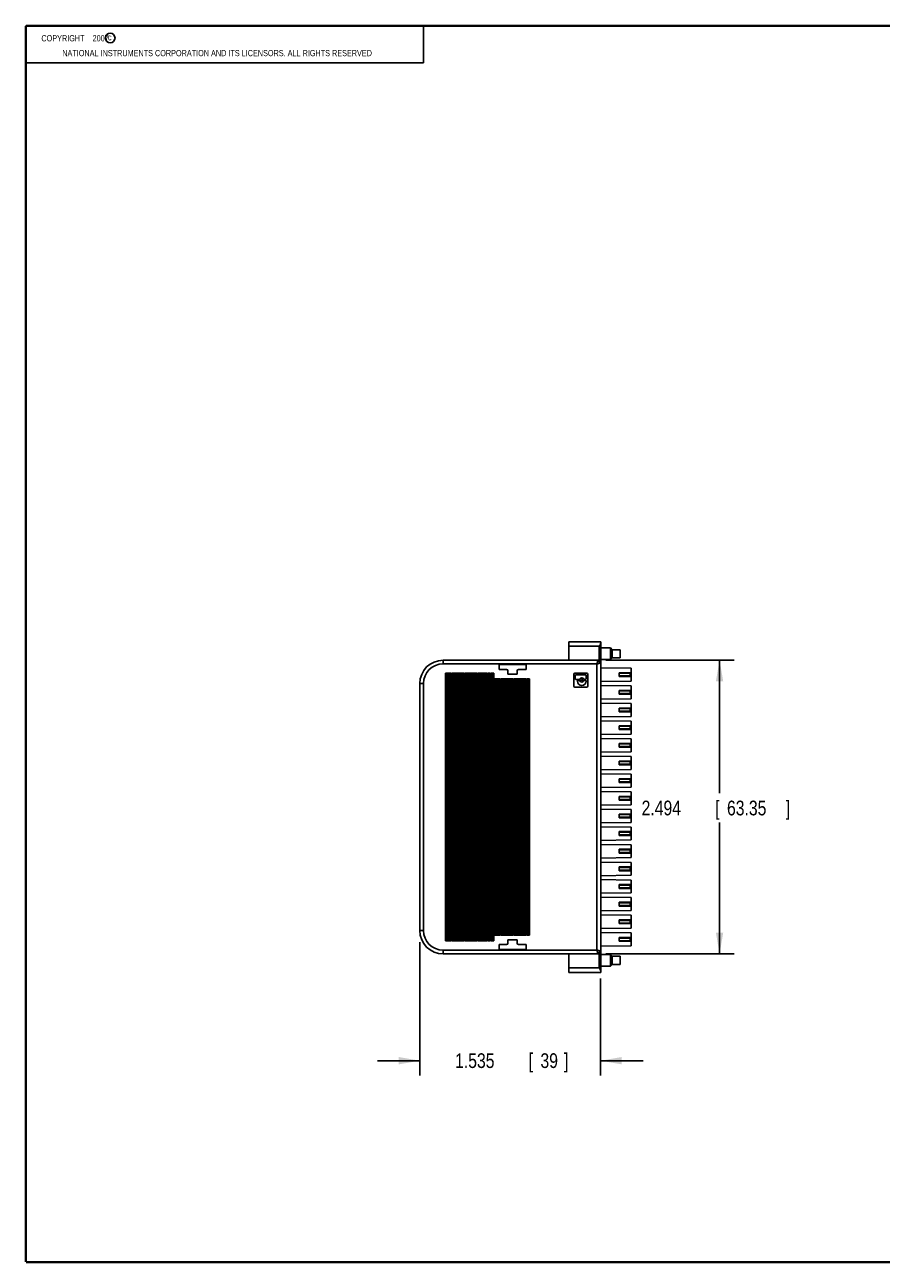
# Model space of a CAD drawing. Header units: inches. Extents: x 0.2 to 16.8, y 0.1 to 10.8.
# Tile 1 of 10: x 0.2 to 7.5, y 0.2 to 10.8. Entities that reach past the tile are written whole.
import ezdxf

# ---------------------------------------------------------------- set-up
doc = ezdxf.new("R2010")
doc.units = ezdxf.units.IN
doc.header["$LTSCALE"] = 0.935
doc.header["$MEASUREMENT"] = 0
doc.layers.get('0').update_dxf_attribs({"linetype": 'CONTINUOUS'})
doc.layers.add('DIMENSIONS', color=7, linetype='CONTINUOUS')
doc.styles.get("Standard").update_dxf_attribs({"font": 'txt', "width": 0.8})
doc.dimstyles.new('DIMSTYLE_1', dxfattribs={"dimtxt": 0.125, "dimasz": 0.18, "dimexe": 0.18, "dimexo": 0.0625, "dimgap": 0.09, "dimtad": 0, "dimtih": 1, "dimtoh": 1, "dimdec": 3, "dimzin": 4, "dimdsep": 46, "dimtxsty": 'STANDARD', "dimblk": '_FILLED', "dimblk1": '_FILLED', "dimblk2": '_FILLED', "dimcen": 0.09, "dimadec": 0, "dimazin": 0, "dimtp": 0.01, "dimtm": 0.01, "dimtfac": 1, "dimtdec": 3, "dimtofl": 0, "dimtmove": 0, "dimatfit": 3, "dimldrblk": '_FILLED', "dimfxl": 1, "dimtolj": 1, "dimtzin": 4, "dimarcsym": 0})

# ---------------------------------------------------------------- blocks, each defined once
blk = doc.blocks.new('_FILLED')
at = {"color": 0, "linetype": 'BYBLOCK'}
blk.add_solid([(0, 0), (-1, 0.174), (-1, -0.174)], dxfattribs=at)
blk = doc.blocks.new('*D0')
at = {"layer": 'DIMENSIONS', "color": 2, "linetype": 'CONTINUOUS'}
for p, q in [((3.595, 2.977), (3.595, 1.844)), ((5.13, 2.668), (5.13, 1.844)), ((3.595, 1.969), (3.235, 1.969)), ((5.13, 1.969), (5.49, 1.969))]:
    blk.add_line(p, q, dxfattribs=at)
at = {"layer": 'DIMENSIONS', "color": 2, "linetype": 'CONTINUOUS', "xscale": 0.18, "yscale": 0.18, "zscale": 0.18}
blk.add_blockref('_FILLED', (3.595, 1.969), dxfattribs=at)
at = {"layer": 'DIMENSIONS', "color": 2, "linetype": 'CONTINUOUS', "xscale": 0.18, "yscale": 0.18, "zscale": 0.18, "rotation": 180}
blk.add_blockref('_FILLED', (5.13, 1.969), dxfattribs=at)
at = {"layer": 'DIMENSIONS', "color": 2, "linetype": 'CONTINUOUS', "width": 0.8}
for s, p in [('1.535', (3.894, 1.907)), ('[', (4.519, 1.907)), ('39', (4.619, 1.907)), (']', (4.819, 1.907))]:
    blk.add_text(s, height=0.125, dxfattribs=at).set_placement(p)
blk = doc.blocks.new('*D1')
at = {"layer": 'DIMENSIONS', "color": 2, "linetype": 'CONTINUOUS'}
for p, q in [((5.173, 5.371), (6.265, 5.371)), ((6.14, 5.371), (6.14, 4.241)), ((6.14, 2.877), (6.14, 3.991)), ((5.173, 2.877), (6.265, 2.877))]:
    blk.add_line(p, q, dxfattribs=at)
at = {"layer": 'DIMENSIONS', "color": 2, "linetype": 'CONTINUOUS', "xscale": 0.18, "yscale": 0.18, "zscale": 0.18}
for p, rotation in [((6.14, 5.371), 90), ((6.14, 2.877), 270)]:
    blk.add_blockref('_FILLED', p, dxfattribs=dict(at, rotation=rotation))
at = {"layer": 'DIMENSIONS', "color": 2, "linetype": 'CONTINUOUS', "width": 0.8}
for s, p in [('2.494', (5.478, 4.053)), ('[', (6.103, 4.053)), ('63.35', (6.203, 4.053)), (']', (6.703, 4.053))]:
    blk.add_text(s, height=0.125, dxfattribs=at).set_placement(p)

msp = doc.modelspace()

# ---------------------------------------------------------------- linework, layer by layer
at = {"color": 2, "linetype": 'CONTINUOUS'}
for p, q in [((0.25, 10.7586), (3.625, 10.7586)), ((0.25, 10.7586), (0.25, 10.4456)), ((3.625, 10.7586), (3.625, 10.4456)), ((0.25, 10.4456), (3.625, 10.4456))]:
    msp.add_line(p, q, dxfattribs=at)
at = {"color": 7, "linetype": 'CONTINUOUS'}
for p, q in [((4.8587, 5.3708), (4.8587, 5.5283)), ((5.1304, 5.5283), (4.8587, 5.5283)), ((4.8587, 5.4889), (5.1186, 5.4889)), ((5.1186, 5.4889), (5.1186, 5.369)), ((5.1304, 2.7192), (5.1304, 5.5283)), ((5.1304, 5.4752), (5.215, 5.4752)), ((5.215, 5.4752), (5.215, 5.3767)), ((5.2288, 5.4604), (5.215, 5.4752)), ((3.7918, 5.3393), (3.7918, 5.3708)), ((5.1107, 5.3708), (3.7918, 5.3708)), ((5.1304, 5.3767), (5.215, 5.3767)), ((5.2288, 5.3915), (5.215, 5.3767)), ((5.2288, 5.3915), (5.2288, 5.4604)), ((5.2288, 5.4604), (5.2957, 5.4604)), ((5.2288, 5.3915), (5.2957, 5.3915)), ((5.2957, 5.4604), (5.2957, 5.3915)), ((3.7918, 5.3393), (5.0989, 5.3393)), ((3.8133, 2.987), (3.8133, 5.2606)), ((3.8133, 5.2606), (3.8372, 5.2606)), ((3.8253, 5.2606), (3.8253, 2.987)), ((3.8372, 2.987), (3.8372, 5.2606)), ((3.8409, 5.2606), (3.8409, 2.987)), ((3.8409, 5.2606), (3.8648, 5.2606)), ((3.8528, 2.987), (3.8528, 5.2606)), ((3.8648, 2.987), (3.8648, 5.2606)), ((3.8684, 5.2606), (3.8684, 2.987)), ((3.8684, 5.2606), (3.8924, 5.2606)), ((3.8804, 2.987), (3.8804, 5.2606)), ((3.8924, 2.987), (3.8924, 5.2606)), ((3.896, 5.2606), (3.896, 2.987)), ((3.896, 5.2606), (3.9199, 5.2606)), ((3.9079, 5.2606), (3.9079, 2.987)), ((3.9199, 2.987), (3.9199, 5.2606)), ((3.9235, 5.2606), (3.9235, 2.987)), ((3.9235, 5.2606), (3.9475, 5.2606)), ((3.9355, 5.2606), (3.9355, 2.987)), ((3.9475, 2.987), (3.9475, 5.2606)), ((3.9511, 5.2606), (3.9511, 2.987)), ((3.9511, 5.2606), (3.975, 5.2606)), ((3.9631, 2.987), (3.9631, 5.2606)), ((3.975, 2.987), (3.975, 5.2606)), ((3.9786, 2.987), (3.9786, 5.2606)), ((3.9786, 5.2606), (4.0026, 5.2606)), ((3.9906, 5.2606), (3.9906, 2.987)), ((4.0026, 5.2606), (4.0026, 2.987)), ((4.0062, 2.987), (4.0062, 5.2606)), ((4.0062, 5.2606), (4.0302, 5.2606)), ((4.0182, 5.2606), (4.0182, 2.987)), ((4.0302, 5.2606), (4.0302, 2.987)), ((4.0338, 2.987), (4.0338, 5.2606)), ((4.0338, 5.2606), (4.0577, 5.2606)), ((4.0457, 5.2606), (4.0457, 2.987)), ((4.0577, 5.2606), (4.0577, 2.987)), ((4.0613, 2.987), (4.0613, 5.2606)), ((4.0613, 5.2606), (4.0853, 5.2606)), ((4.0733, 5.2606), (4.0733, 2.987)), ((4.0853, 5.2606), (4.0853, 2.987)), ((4.0889, 5.2606), (4.0889, 2.987)), ((4.0889, 5.2606), (4.1128, 5.2606)), ((4.1009, 2.987), (4.1009, 5.2606)), ((4.1128, 5.2606), (4.1128, 2.987)), ((4.1164, 5.2606), (4.1164, 2.987)), ((4.1164, 5.2606), (4.1404, 5.2606)), ((4.1284, 2.987), (4.1284, 5.2606)), ((4.1404, 5.2606), (4.1404, 2.987)), ((4.144, 2.987), (4.144, 5.2606)), ((4.144, 5.2606), (4.1679, 5.2606)), ((4.156, 5.2606), (4.156, 2.987)), ((4.1679, 5.2606), (4.1679, 2.987)), ((4.1716, 5.2606), (4.1716, 2.987)), ((4.1716, 5.2606), (4.1955, 5.2606)), ((4.1835, 2.987), (4.1835, 5.2606)), ((4.1955, 5.2606), (4.1955, 2.987)), ((4.1991, 5.2606), (4.1991, 2.987)), ((4.1991, 5.2606), (4.2231, 5.2606)), ((4.2111, 2.987), (4.2111, 5.2606)), ((4.2231, 5.2606), (4.2231, 2.987)), ((4.2682, 5.2921), (4.2682, 5.3354)), ((4.2682, 5.3354), (4.4965, 5.3354)), ((4.3312, 5.2921), (4.2682, 5.2921)), ((4.343, 5.2527), (4.343, 5.2803)), ((4.4217, 5.2803), (4.4217, 5.2527)), ((4.4965, 5.2921), (4.4335, 5.2921)), ((4.4965, 5.3354), (4.4965, 5.2921)), ((4.9103, 5.2606), (5.0118, 5.2606)), ((5.0989, 5.3393), (5.0989, 2.9082)), ((5.1198, 5.3602), (5.1246, 5.3651)), ((5.3902, 5.3039), (5.1304, 5.3068)), ((5.2879, 5.233), (5.2879, 5.2645)), ((5.3804, 5.2645), (5.2879, 5.2645)), ((5.2879, 5.2606), (5.3804, 5.2606)), ((5.3804, 5.233), (5.3804, 5.2645)), ((5.3902, 5.1937), (5.3902, 5.3039)), ((3.595, 5.174), (3.595, 3.0736)), ((3.595, 5.174), (3.6264, 5.174)), ((3.6264, 3.0736), (3.6264, 5.174)), ((4.2267, 3.0342), (4.2267, 5.2133)), ((4.2267, 5.2133), (4.2506, 5.2133)), ((4.2387, 5.2133), (4.2387, 3.0342)), ((4.2506, 3.0342), (4.2506, 5.2133)), ((4.2542, 5.2133), (4.2542, 3.0342)), ((4.2542, 5.2133), (4.2782, 5.2133)), ((4.2662, 3.0342), (4.2662, 5.2133)), ((4.2782, 5.2133), (4.2782, 3.0342)), ((4.2818, 5.2133), (4.2818, 3.0342)), ((4.2818, 5.2133), (4.3057, 5.2133)), ((4.2938, 3.0342), (4.2938, 5.2133)), ((4.3057, 5.2133), (4.3057, 3.0342)), ((4.3094, 3.0342), (4.3094, 5.2133)), ((4.3094, 5.2133), (4.3333, 5.2133)), ((4.3213, 5.2133), (4.3213, 3.0342)), ((4.3333, 3.0342), (4.3333, 5.2133)), ((4.3369, 5.2133), (4.3369, 3.0342)), ((4.3369, 5.2133), (4.3609, 5.2133)), ((4.4217, 5.2527), (4.343, 5.2527)), ((4.3489, 3.0342), (4.3489, 5.2133)), ((4.3609, 5.2133), (4.3609, 3.0342)), ((4.3645, 3.0342), (4.3645, 5.2133)), ((4.3645, 5.2133), (4.3884, 5.2133)), ((4.3764, 5.2133), (4.3764, 3.0342)), ((4.3884, 3.0342), (4.3884, 5.2133)), ((4.392, 5.2133), (4.392, 3.0342)), ((4.392, 5.2133), (4.416, 5.2133)), ((4.404, 3.0342), (4.404, 5.2133)), ((4.416, 5.2133), (4.416, 3.0342)), ((4.4196, 3.0342), (4.4196, 5.2133)), ((4.4196, 5.2133), (4.4435, 5.2133)), ((4.4316, 5.2133), (4.4316, 3.0342)), ((4.4435, 5.2133), (4.4435, 3.0342)), ((4.4472, 5.2133), (4.4472, 3.0342)), ((4.4472, 5.2133), (4.4711, 5.2133)), ((4.4591, 3.0342), (4.4591, 5.2133)), ((4.4711, 3.0342), (4.4711, 5.2133)), ((4.4747, 3.0342), (4.4747, 5.2133)), ((4.4747, 5.2133), (4.4987, 5.2133)), ((4.4867, 5.2133), (4.4867, 3.0342)), ((4.4987, 3.0342), (4.4987, 5.2133)), ((4.5023, 3.0342), (4.5023, 5.2133)), ((4.5023, 5.2133), (4.5262, 5.2133)), ((4.5142, 5.2133), (4.5142, 3.0342)), ((4.5262, 3.0342), (4.5262, 5.2133)), ((4.902, 5.1508), (4.902, 5.2523)), ((4.9148, 5.2143), (4.9148, 5.2409)), ((5.0011, 5.2471), (4.9211, 5.2471)), ((4.9481, 5.208), (4.9211, 5.208)), ((4.9325, 5.1926), (4.9325, 5.1931)), ((4.9387, 5.1994), (4.9481, 5.1994)), ((5.0011, 5.208), (4.9917, 5.208)), ((4.9917, 5.1994), (5.0011, 5.1994)), ((5.0074, 5.2409), (5.0074, 5.2143)), ((5.0074, 5.1931), (5.0074, 5.1926)), ((5.0201, 5.2523), (5.0201, 5.1508)), ((5.1304, 5.1907), (5.3902, 5.1937)), ((5.3902, 5.1539), (5.1304, 5.1568)), ((5.3804, 5.237), (5.2879, 5.237)), ((5.2879, 5.233), (5.3804, 5.233)), ((5.0118, 5.1425), (4.9103, 5.1425)), ((5.2879, 5.083), (5.2879, 5.1145)), ((5.3804, 5.1145), (5.2879, 5.1145)), ((5.2879, 5.1106), (5.3804, 5.1106)), ((5.3804, 5.087), (5.2879, 5.087)), ((5.2879, 5.083), (5.3804, 5.083)), ((5.3804, 5.083), (5.3804, 5.1145)), ((5.3902, 5.1539), (5.3902, 5.0437)), ((5.1304, 5.0407), (5.3902, 5.0437)), ((5.3902, 5.0039), (5.1304, 5.0068)), ((5.2879, 4.933), (5.2879, 4.9645)), ((5.3804, 4.9645), (5.2879, 4.9645)), ((5.2879, 4.9606), (5.3804, 4.9606)), ((5.3804, 4.933), (5.3804, 4.9645)), ((5.3902, 5.0039), (5.3902, 4.8937)), ((5.1304, 4.8907), (5.3902, 4.8937)), ((5.3902, 4.8539), (5.1304, 4.8568)), ((5.3804, 4.937), (5.2879, 4.937)), ((5.2879, 4.933), (5.3804, 4.933)), ((5.3902, 4.8539), (5.3902, 4.7437)), ((5.1304, 4.7407), (5.3902, 4.7437)), ((5.3804, 4.8145), (5.2879, 4.8145)), ((5.2879, 4.783), (5.2879, 4.8145)), ((5.2879, 4.8106), (5.3804, 4.8106)), ((5.3804, 4.787), (5.2879, 4.787)), ((5.2879, 4.783), (5.3804, 4.783)), ((5.3804, 4.783), (5.3804, 4.8145)), ((5.3902, 4.7039), (5.1304, 4.7068)), ((5.3804, 4.6645), (5.2879, 4.6645)), ((5.2879, 4.633), (5.2879, 4.6645)), ((5.2879, 4.6606), (5.3804, 4.6606)), ((5.3804, 4.637), (5.2879, 4.637)), ((5.2879, 4.633), (5.3804, 4.633)), ((5.3804, 4.633), (5.3804, 4.6645)), ((5.3902, 4.5937), (5.3902, 4.7039)), ((5.1304, 4.5907), (5.3902, 4.5937)), ((5.3902, 4.5539), (5.1304, 4.5568)), ((5.3902, 4.5539), (5.3902, 4.4437)), ((5.1304, 4.4407), (5.3902, 4.4437)), ((5.3804, 4.5145), (5.2879, 4.5145)), ((5.2879, 4.483), (5.2879, 4.5145)), ((5.2879, 4.5106), (5.3804, 4.5106)), ((5.3804, 4.487), (5.2879, 4.487)), ((5.2879, 4.483), (5.3804, 4.483)), ((5.3804, 4.483), (5.3804, 4.5145)), ((5.3902, 4.4039), (5.1304, 4.4068)), ((5.3804, 4.3645), (5.2879, 4.3645)), ((5.2879, 4.333), (5.2879, 4.3645)), ((5.2879, 4.3606), (5.3804, 4.3606)), ((5.3804, 4.337), (5.2879, 4.337)), ((5.2879, 4.333), (5.3804, 4.333)), ((5.3804, 4.333), (5.3804, 4.3645)), ((5.3902, 4.4039), (5.3902, 4.2937)), ((5.1304, 4.2907), (5.3902, 4.2937)), ((5.3902, 4.2539), (5.1304, 4.2568)), ((5.3804, 4.2145), (5.2879, 4.2145)), ((5.2879, 4.183), (5.2879, 4.2145)), ((5.2879, 4.2106), (5.3804, 4.2106)), ((5.3804, 4.183), (5.3804, 4.2145)), ((5.3902, 4.2539), (5.3902, 4.1437)), ((5.1304, 4.1407), (5.3902, 4.1437)), ((5.3902, 4.1039), (5.1304, 4.1068)), ((5.3804, 4.187), (5.2879, 4.187)), ((5.2879, 4.183), (5.3804, 4.183)), ((5.3902, 4.1039), (5.3902, 3.9937)), ((5.3804, 4.0645), (5.2879, 4.0645)), ((5.2879, 4.033), (5.2879, 4.0645)), ((5.2879, 4.0606), (5.3804, 4.0606)), ((5.3804, 4.037), (5.2879, 4.037)), ((5.2879, 4.033), (5.3804, 4.033)), ((5.3804, 4.033), (5.3804, 4.0645)), ((5.1304, 3.9907), (5.3902, 3.9937)), ((5.3902, 3.9539), (5.1304, 3.9568)), ((5.3804, 3.9145), (5.2879, 3.9145)), ((5.2879, 3.883), (5.2879, 3.9145)), ((5.2879, 3.9106), (5.3804, 3.9106)), ((5.3804, 3.883), (5.3804, 3.9145)), ((5.3902, 3.8437), (5.3902, 3.9539)), ((5.1304, 3.8407), (5.3902, 3.8437)), ((5.3902, 3.8039), (5.1304, 3.8068)), ((5.3804, 3.887), (5.2879, 3.887)), ((5.2879, 3.883), (5.3804, 3.883)), ((5.3902, 3.6937), (5.3902, 3.8039)), ((5.1304, 3.6907), (5.3902, 3.6937)), ((5.3804, 3.7645), (5.2879, 3.7645)), ((5.2879, 3.733), (5.2879, 3.7645)), ((5.2879, 3.7606), (5.3804, 3.7606)), ((5.3804, 3.737), (5.2879, 3.737)), ((5.2879, 3.733), (5.3804, 3.733)), ((5.3804, 3.733), (5.3804, 3.7645)), ((5.3902, 3.6539), (5.1304, 3.6568)), ((5.3804, 3.6145), (5.2879, 3.6145)), ((5.2879, 3.583), (5.2879, 3.6145)), ((5.2879, 3.6106), (5.3804, 3.6106)), ((5.3804, 3.587), (5.2879, 3.587)), ((5.2879, 3.583), (5.3804, 3.583)), ((5.3804, 3.583), (5.3804, 3.6145)), ((5.3902, 3.5437), (5.3902, 3.6539)), ((5.1304, 3.5407), (5.3902, 3.5437)), ((5.3902, 3.5039), (5.1304, 3.5068)), ((5.3902, 3.3937), (5.3902, 3.5039)), ((5.1304, 3.3907), (5.3902, 3.3937)), ((5.3804, 3.4645), (5.2879, 3.4645)), ((5.2879, 3.433), (5.2879, 3.4645)), ((5.2879, 3.4606), (5.3804, 3.4606)), ((5.3804, 3.437), (5.2879, 3.437)), ((5.2879, 3.433), (5.3804, 3.433)), ((5.3804, 3.433), (5.3804, 3.4645)), ((5.3902, 3.3539), (5.1304, 3.3568)), ((5.3804, 3.3145), (5.2879, 3.3145)), ((5.2879, 3.283), (5.2879, 3.3145)), ((5.2879, 3.3106), (5.3804, 3.3106)), ((5.3804, 3.287), (5.2879, 3.287)), ((5.2879, 3.283), (5.3804, 3.283)), ((5.3804, 3.283), (5.3804, 3.3145)), ((5.3902, 3.2437), (5.3902, 3.3539)), ((5.1304, 3.2407), (5.3902, 3.2437)), ((5.3902, 3.2039), (5.1304, 3.2068)), ((5.3804, 3.1645), (5.2879, 3.1645)), ((5.2879, 3.133), (5.2879, 3.1645)), ((5.2879, 3.1606), (5.3804, 3.1606)), ((5.3804, 3.133), (5.3804, 3.1645)), ((5.3902, 3.0937), (5.3902, 3.2039)), ((3.6264, 3.0736), (3.595, 3.0736)), ((5.1304, 3.0907), (5.3902, 3.0937)), ((5.3902, 3.0539), (5.1304, 3.0568)), ((5.3804, 3.137), (5.2879, 3.137)), ((5.2879, 3.133), (5.3804, 3.133)), ((5.3902, 3.0539), (5.3902, 2.9437)), ((3.8133, 2.987), (3.8372, 2.987)), ((3.8648, 2.987), (3.8409, 2.987)), ((3.8684, 2.987), (3.8924, 2.987)), ((3.896, 2.987), (3.9199, 2.987)), ((3.9235, 2.987), (3.9475, 2.987)), ((3.975, 2.987), (3.9511, 2.987)), ((4.0026, 2.987), (3.9786, 2.987)), ((4.0062, 2.987), (4.0302, 2.987)), ((4.0577, 2.987), (4.0338, 2.987)), ((4.0853, 2.987), (4.0613, 2.987)), ((4.0889, 2.987), (4.1128, 2.987)), ((4.1164, 2.987), (4.1404, 2.987)), ((4.1679, 2.987), (4.144, 2.987)), ((4.1955, 2.987), (4.1716, 2.987)), ((4.2231, 2.987), (4.1991, 2.987)), ((4.2506, 3.0342), (4.2267, 3.0342)), ((4.2782, 3.0342), (4.2542, 3.0342)), ((4.2682, 2.9555), (4.3312, 2.9555)), ((4.2682, 2.9122), (4.2682, 2.9555)), ((4.2818, 3.0342), (4.3057, 3.0342)), ((4.3094, 3.0342), (4.3333, 3.0342)), ((4.3369, 3.0342), (4.3609, 3.0342)), ((4.343, 2.9948), (4.4217, 2.9948)), ((4.343, 2.9673), (4.343, 2.9948)), ((4.3884, 3.0342), (4.3645, 3.0342)), ((4.416, 3.0342), (4.392, 3.0342)), ((4.4435, 3.0342), (4.4196, 3.0342)), ((4.4217, 2.9948), (4.4217, 2.9673)), ((4.4335, 2.9555), (4.4965, 2.9555)), ((4.4711, 3.0342), (4.4472, 3.0342)), ((4.4747, 3.0342), (4.4987, 3.0342)), ((4.4965, 2.9555), (4.4965, 2.9122)), ((4.5262, 3.0342), (4.5023, 3.0342)), ((5.3804, 3.0145), (5.2879, 3.0145)), ((5.2879, 2.983), (5.2879, 3.0145)), ((5.2879, 3.0106), (5.3804, 3.0106)), ((5.3804, 2.987), (5.2879, 2.987)), ((5.2879, 2.983), (5.3804, 2.983)), ((5.3804, 2.983), (5.3804, 3.0145)), ((5.0989, 2.9082), (3.7918, 2.9082)), ((3.7918, 2.8767), (3.7918, 2.9082)), ((3.7918, 2.8767), (5.1107, 2.8767)), ((4.4965, 2.9122), (4.2682, 2.9122)), ((4.8587, 2.7192), (4.8587, 2.8767)), ((5.1186, 2.8786), (5.1186, 2.7586)), ((5.1198, 2.8873), (5.1246, 2.8825)), ((5.1304, 2.9407), (5.3902, 2.9437)), ((5.1304, 2.8708), (5.215, 2.8708)), ((5.2288, 2.8561), (5.215, 2.8708)), ((5.215, 2.8708), (5.215, 2.7724)), ((5.2288, 2.8561), (5.2957, 2.8561)), ((5.2288, 2.7872), (5.2288, 2.8561)), ((5.2957, 2.8561), (5.2957, 2.7872)), ((5.1186, 2.7586), (4.8587, 2.7586)), ((5.1304, 2.7724), (5.215, 2.7724)), ((5.2288, 2.7872), (5.215, 2.7724)), ((5.2288, 2.7872), (5.2957, 2.7872)), ((4.8587, 2.7192), (5.1304, 2.7192))]:
    msp.add_line(p, q, dxfattribs=at)
at = {"color": 7, "linetype": 'CONTINUOUS', "const_width": 0.02}
for points in [[(0.25, 10.7586), (0.25, 0.2586)], [(16.75, 10.7586), (0.25, 10.7586)], [(0.25, 0.2586), (16.75, 0.2586)]]:
    msp.add_lwpolyline(points, dxfattribs=at)
at = {"color": 2, "linetype": 'CONTINUOUS'}
msp.add_circle((0.9659, 10.6562), 0.0403, dxfattribs=at)
at = {"color": 7, "linetype": 'CONTINUOUS'}
msp.add_circle((4.9699, 5.2037), 0.00899, dxfattribs=at)
for centre, radius, start, end in [((3.7918, 5.174), 0.1969, 90, 180), ((5.1107, 5.3511), 0.0197, 0, 90), ((3.7918, 5.174), 0.1654, 90, 180), ((4.3312, 5.2803), 0.0118, 0, 90), ((4.4335, 5.2803), 0.0118, 90, 180), ((4.9103, 5.2523), 0.0083, 90, 180), ((5.0118, 5.2523), 0.0083, 0, 90), ((4.9211, 5.2409), 0.00622, 90, 180), ((4.9211, 5.2143), 0.00622, 180, 270), ((4.9387, 5.1931), 0.00622, 90, 180), ((4.9699, 5.1926), 0.0374, 180, 360), ((4.9481, 5.2143), 0.00622, 270, 334.11508), ((4.9481, 5.1931), 0.00622, 25.88492, 90), ((4.9699, 5.2037), 0.018, 25.88492, 154.11508), ((4.9699, 5.2037), 0.018, 205.88492, 334.11508), ((4.9917, 5.2143), 0.00622, 205.88492, 270), ((4.9917, 5.1931), 0.00622, 90, 154.11508), ((5.0011, 5.2409), 0.00622, 0, 90), ((5.0011, 5.2143), 0.00622, 270, 360), ((5.0011, 5.1931), 0.00622, 0, 90), ((4.9103, 5.1508), 0.0083, 180, 270), ((5.0118, 5.1508), 0.0083, 270, 360), ((3.7918, 3.0736), 0.1969, 180, 270), ((3.7918, 3.0736), 0.1654, 180, 270), ((4.3312, 2.9673), 0.0118, 270, 360), ((4.4335, 2.9673), 0.0118, 180, 270), ((5.1107, 2.8964), 0.0197, 270, 360)]:
    msp.add_arc(centre, radius, start, end, dxfattribs=at)
for points, knots in [([(5.1186, 5.4889), (5.1199, 5.4913), (5.1224, 5.4958), (5.1257, 5.5022), (5.1282, 5.5078), (5.1299, 5.5127), (5.1304, 5.5157), (5.1304, 5.517)], [0, 0, 0, 0, 0.2676722, 0.5021345, 0.7024267, 0.8680543, 1, 1, 1, 1]), ([(5.1048, 5.3616), (5.105, 5.3623), (5.1055, 5.3636), (5.1062, 5.3654), (5.1069, 5.3668), (5.1074, 5.3678), (5.1077, 5.3684), (5.1081, 5.369), (5.1085, 5.3695), (5.1088, 5.3699), (5.1092, 5.3702), (5.1096, 5.3705), (5.1099, 5.3707), (5.1103, 5.3708), (5.1106, 5.3708), (5.1107, 5.3708)], [0, 0, 0, 0, 0.1930754, 0.366926, 0.5204813, 0.5894511, 0.6531752, 0.7116882, 0.7650971, 0.8135948, 0.8574987, 0.8972832, 0.9336345, 0.9674822, 1, 1, 1, 1]), ([(5.0989, 5.3393), (5.0994, 5.3414), (5.1003, 5.3454), (5.1016, 5.3503), (5.1026, 5.3541), (5.1033, 5.3568), (5.104, 5.3593), (5.1045, 5.3608), (5.1048, 5.3616)], [0, 0, 0, 0, 0.274189, 0.5384274, 0.6638161, 0.7832219, 0.8955952, 1, 1, 1, 1]), ([(5.1212, 5.3452), (5.1204, 5.345), (5.1188, 5.3445), (5.1163, 5.3437), (5.1137, 5.343), (5.1109, 5.3423), (5.108, 5.3415), (5.105, 5.3408), (5.102, 5.3401), (5.0999, 5.3396), (5.0989, 5.3393)], [0, 0, 0, 0, 0.1044011, 0.2167777, 0.3361809, 0.4615718, 0.5918384, 0.7258114, 0.8622786, 1, 1, 1, 1]), ([(5.1048, 5.3616), (5.1056, 5.3617), (5.107, 5.3618), (5.1091, 5.3619), (5.111, 5.3619), (5.1128, 5.3618), (5.1146, 5.3616), (5.1164, 5.3612), (5.1181, 5.3608), (5.1192, 5.3604), (5.1198, 5.3602)], [0, 0, 0, 0, 0.1552273, 0.2897266, 0.4125147, 0.5298221, 0.6464844, 0.7642248, 0.8831112, 1, 1, 1, 1]), ([(5.1212, 5.3452), (5.1212, 5.346), (5.1213, 5.3475), (5.1215, 5.3496), (5.1215, 5.3515), (5.1214, 5.3533), (5.1211, 5.355), (5.1208, 5.3568), (5.1204, 5.3585), (5.12, 5.3597), (5.1198, 5.3602)], [0, 0, 0, 0, 0.1552273, 0.2897266, 0.4125147, 0.5298221, 0.6464844, 0.7642248, 0.8831112, 1, 1, 1, 1]), ([(5.1304, 5.3511), (5.1304, 5.351), (5.1304, 5.3508), (5.1302, 5.3504), (5.13, 5.35), (5.1298, 5.3496), (5.1294, 5.3493), (5.129, 5.3489), (5.1285, 5.3485), (5.128, 5.3482), (5.1273, 5.3478), (5.1264, 5.3473), (5.125, 5.3467), (5.1232, 5.3459), (5.1219, 5.3455), (5.1212, 5.3452)], [0, 0, 0, 0, 0.0325185, 0.066368, 0.102717, 0.1424986, 0.186406, 0.2349079, 0.2883131, 0.346822, 0.4105504, 0.479525, 0.6330723, 0.806931, 1, 1, 1, 1]), ([(5.0989, 2.9082), (5.1009, 2.9077), (5.105, 2.9068), (5.1099, 2.9055), (5.1137, 2.9046), (5.1163, 2.9038), (5.1188, 2.9031), (5.1204, 2.9026), (5.1212, 2.9023)], [0, 0, 0, 0, 0.274189, 0.5384274, 0.6638161, 0.7832219, 0.8955952, 1, 1, 1, 1]), ([(5.1048, 2.886), (5.1045, 2.8867), (5.104, 2.8883), (5.1033, 2.8908), (5.1026, 2.8934), (5.1018, 2.8962), (5.1011, 2.8991), (5.1004, 2.9021), (5.0996, 2.9051), (5.0991, 2.9072), (5.0989, 2.9082)], [0, 0, 0, 0, 0.1044011, 0.2167777, 0.3361809, 0.4615718, 0.5918384, 0.7258114, 0.8622786, 1, 1, 1, 1]), ([(5.1048, 2.886), (5.1056, 2.8859), (5.107, 2.8858), (5.1091, 2.8857), (5.111, 2.8856), (5.1128, 2.8858), (5.1146, 2.886), (5.1164, 2.8863), (5.1181, 2.8868), (5.1192, 2.8871), (5.1198, 2.8873)], [0, 0, 0, 0, 0.1552273, 0.2897266, 0.4125147, 0.5298221, 0.6464844, 0.7642248, 0.8831112, 1, 1, 1, 1]), ([(5.1107, 2.8767), (5.1106, 2.8767), (5.1103, 2.8768), (5.1099, 2.8769), (5.1096, 2.8771), (5.1092, 2.8773), (5.1088, 2.8777), (5.1085, 2.8781), (5.1081, 2.8786), (5.1077, 2.8791), (5.1074, 2.8798), (5.1069, 2.8807), (5.1062, 2.8821), (5.1055, 2.8839), (5.105, 2.8853), (5.1048, 2.886)], [0, 0, 0, 0, 0.0325185, 0.066368, 0.102717, 0.1424986, 0.186406, 0.2349079, 0.2883131, 0.346822, 0.4105504, 0.479525, 0.6330723, 0.806931, 1, 1, 1, 1]), ([(5.1212, 2.9023), (5.1212, 2.9015), (5.1213, 2.9001), (5.1215, 2.898), (5.1215, 2.8961), (5.1214, 2.8943), (5.1211, 2.8925), (5.1208, 2.8907), (5.1204, 2.889), (5.12, 2.8879), (5.1198, 2.8873)], [0, 0, 0, 0, 0.1552273, 0.2897266, 0.4125147, 0.5298221, 0.6464844, 0.7642248, 0.8831112, 1, 1, 1, 1]), ([(5.1212, 2.9023), (5.1219, 2.9021), (5.1232, 2.9016), (5.125, 2.9009), (5.1264, 2.9003), (5.1273, 2.8997), (5.128, 2.8994), (5.1285, 2.899), (5.129, 2.8986), (5.1294, 2.8983), (5.1298, 2.8979), (5.13, 2.8975), (5.1302, 2.8972), (5.1304, 2.8968), (5.1304, 2.8965), (5.1304, 2.8964)], [0, 0, 0, 0, 0.1930754, 0.366926, 0.5204813, 0.5894511, 0.6531752, 0.7116882, 0.7650971, 0.8135948, 0.8574987, 0.8972832, 0.9336345, 0.9674822, 1, 1, 1, 1]), ([(5.1304, 2.7305), (5.1304, 2.7319), (5.1299, 2.7349), (5.1282, 2.7397), (5.1257, 2.7453), (5.1224, 2.7517), (5.1199, 2.7562), (5.1186, 2.7586)], [0, 0, 0, 0, 0.1319464, 0.297574, 0.4978664, 0.7323284, 1, 1, 1, 1])]:
    msp.add_open_spline(points, degree=3, knots=knots, dxfattribs=at)

# ---------------------------------------------------------------- texts
at = {"color": 2, "linetype": 'CONTINUOUS', "width": 0.8}
for s, p in [('c', (0.946, 10.6363)), ('NATIONAL INSTRUMENTS CORPORATION AND ITS LICENSORS. ALL RIGHTS RESERVED', (0.5583, 10.5016))]:
    msp.add_text(s, height=0.053, dxfattribs=at).set_placement(p)
at = {"color": 2, "linetype": 'CONTINUOUS', "insert": (0.3125, 10.6805), "char_height": 0.053, "width": 0.8904, "attachment_point": 1}
msp.add_mtext('    COPYRIGHT    2007', dxfattribs=at)

# ---------------------------------------------------------------- dimensions: what is measured, and where the dimension line sits
at = {"layer": 'DIMENSIONS', "color": 2, "linetype": 'CONTINUOUS'}
dim = msp.add_linear_dim(base=(6.1402, 5.3708), p1=(5.1732, 2.8767), p2=(5.1732, 5.3708), angle=90, dimstyle='DIMSTYLE_1', dxfattribs=at)
dim.commit()
dim.dimension.update_dxf_attribs({"geometry": '*D1', "text_midpoint": (6.1402, 4.1158), "dimtype": 160})
dim = msp.add_linear_dim(base=(5.1304, 1.9692), p1=(3.595, 2.9769), p2=(5.1304, 2.668), dimstyle='DIMSTYLE_1', dxfattribs=at)
dim.commit()
dim.dimension.update_dxf_attribs({"geometry": '*D0', "text_midpoint": (4.4068, 1.9692), "dimtype": 160})

doc.saveas('drawing.dxf')
